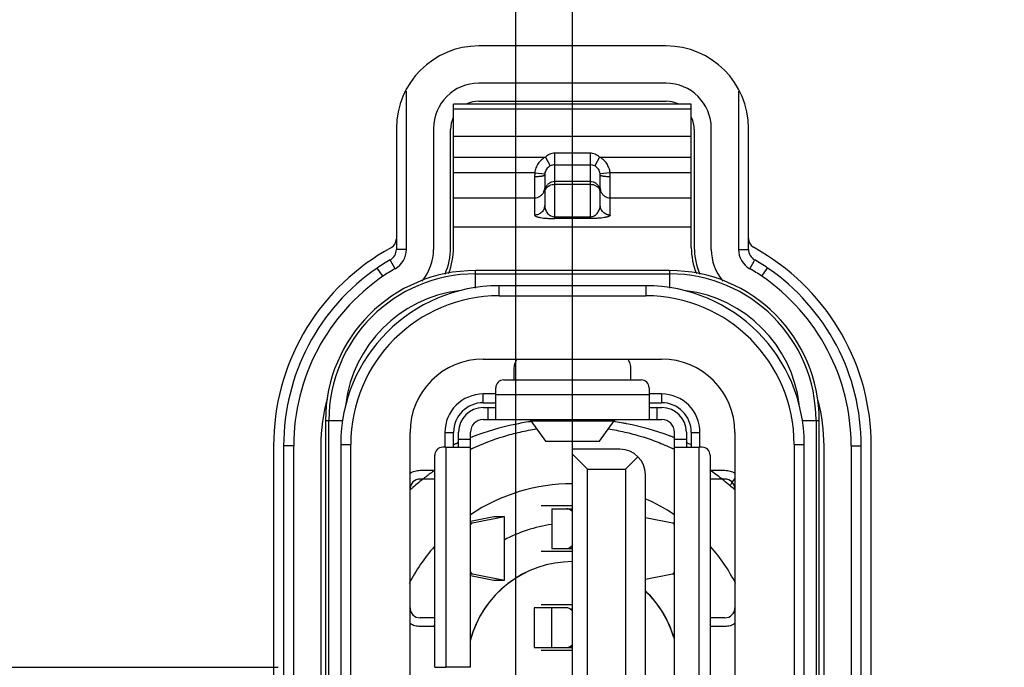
# Model space of a CAD drawing. Header units: inches. Extents: x 0 to 34, y 0 to 22.
# Tile 21 of 59: x 7.5 to 8.5, y 14.4 to 15. Entities that reach past the tile are written whole.
import ezdxf

# ---------------------------------------------------------------- set-up
doc = ezdxf.new("R2010")
doc.units = ezdxf.units.IN
doc.header["$LTSCALE"] = 1.87
doc.header["$MEASUREMENT"] = 0
doc.linetypes.add('CENTER', pattern=[0.6, 0.375, -0.075, 0.075, -0.075])
doc.layers.get('0').update_dxf_attribs({"linetype": 'CONTINUOUS'})
doc.layers.add('02___PRT_ALL_AXES', color=7, linetype='CONTINUOUS')
doc.layers.add('DIMENSIONS', color=7, linetype='CONTINUOUS')
doc.styles.get("Standard").update_dxf_attribs({"font": 'txt', "width": 0.8})
doc.dimstyles.new('DIMSTYLE_1', dxfattribs={"dimtxt": 0.125, "dimasz": 0.18, "dimexe": 0.125, "dimexo": 0.0625, "dimgap": 0.03125, "dimtad": 0, "dimtih": 1, "dimtoh": 1, "dimdec": 3, "dimzin": 4, "dimdsep": 46, "dimtxsty": 'STANDARD', "dimblk": '_FILLED', "dimblk1": '_FILLED', "dimblk2": '_FILLED', "dimcen": 0.09, "dimadec": 0, "dimazin": 0, "dimtp": 0.001, "dimtm": 0.001, "dimtfac": 1, "dimtdec": 3, "dimtofl": 0, "dimtmove": 0, "dimatfit": 3, "dimldrblk": '_FILLED', "dimfxl": 1, "dimtolj": 1, "dimtzin": 4, "dimarcsym": 0})

# ---------------------------------------------------------------- blocks, each defined once
blk = doc.blocks.new('*D24')
at = {"layer": 'DIMENSIONS', "color": 2, "linetype": 'CONTINUOUS'}
blk.add_line((7.76338, 14.38141), (6.01238, 14.38141), dxfattribs=at)
at = {"layer": 'DIMENSIONS', "color": 2, "linetype": 'CONTINUOUS', "insert": (5.94988, 14.44391), "char_height": 0.125, "width": 1.725, "attachment_point": 3, "line_spacing_factor": 0.9}
blk.add_mtext('2X 6.023{\\Ftxt.shx;\\W1.000000;\\H0.125000; }[152.97]', dxfattribs=at)
blk = doc.blocks.new('_FILLED')
at = {"color": 0, "linetype": 'BYBLOCK'}
blk.add_solid([(0, 0), (-1, 0.1736), (-1, -0.1736)], dxfattribs=at)
blk = doc.blocks.new('*D25')
at = {"layer": 'DIMENSIONS', "color": 2, "linetype": 'CONTINUOUS'}
blk.add_line((8.46238, 15.94801), (6.01238, 15.94801), dxfattribs=at)
at = {"layer": 'DIMENSIONS', "color": 2, "linetype": 'CONTINUOUS', "insert": (5.94988, 16.01051), "char_height": 0.125, "width": 1.425, "attachment_point": 3, "line_spacing_factor": 0.9}
blk.add_mtext('7.589{\\Ftxt.shx;\\W1.000000;\\H0.125000; }[192.77]', dxfattribs=at)
blk = doc.blocks.new('*D36')
at = {"layer": 'DIMENSIONS', "color": 2, "linetype": 'CONTINUOUS'}
blk.add_line((7.99947, 12.36955), (7.99947, 16.6349), dxfattribs=at)
at = {"layer": 'DIMENSIONS', "color": 2, "linetype": 'CONTINUOUS', "insert": (7.93697, 16.6974), "char_height": 0.125, "width": 1.625, "attachment_point": 1, "rotation": 90, "line_spacing_factor": 0.9}
blk.add_mtext('2X 1.300{\\Ftxt.shx;\\W1.000000;\\H0.125000; }[33.01]', dxfattribs=at)
blk = doc.blocks.new('*D37')
at = {"layer": 'DIMENSIONS', "color": 2, "linetype": 'CONTINUOUS'}
for p, q in [((8.2793, 16.52481), (8.2793, 16.6349)), ((8.05588, 16.34081), (8.2793, 16.52481)), ((8.05588, 14.45895), (8.05588, 16.34081))]:
    blk.add_line(p, q, dxfattribs=at)
at = {"layer": 'DIMENSIONS', "color": 2, "linetype": 'CONTINUOUS', "insert": (8.2168, 16.6974), "char_height": 0.125, "width": 1.325, "attachment_point": 1, "rotation": 90, "line_spacing_factor": 0.9}
blk.add_mtext('1.356{\\Ftxt.shx;\\W1.000000;\\H0.125000; }[34.44]', dxfattribs=at)
blk = doc.blocks.new('*D42')
at = {"layer": 'DIMENSIONS', "color": 2, "linetype": 'CONTINUOUS'}
blk.add_line((8.97488, 14.90491), (8.97488, 16.6349), dxfattribs=at)
at = {"layer": 'DIMENSIONS', "color": 2, "linetype": 'CONTINUOUS', "insert": (8.91238, 16.6974), "char_height": 0.125, "width": 1.625, "attachment_point": 1, "rotation": 90, "line_spacing_factor": 0.9}
blk.add_mtext('2X 2.275{\\Ftxt.shx;\\W1.000000;\\H0.125000; }[57.79]', dxfattribs=at)

msp = doc.modelspace()

# ---------------------------------------------------------------- linework, layer by layer
at = {"color": 7, "linetype": 'CONTINUOUS'}
for p, q in [((8.14888, 14.96141), (7.96288, 14.96141)), ((7.89088, 14.79641), (7.89088, 14.9535)), ((8.22088, 14.9535), (8.22088, 14.79641)), ((7.96277, 14.94342), (8.14899, 14.94342)), ((7.88088, 14.91641), (7.88088, 14.80701)), ((7.91788, 14.91641), (7.91788, 14.79641)), ((7.93482, 14.79834), (7.93482, 14.91546)), ((8.17695, 14.91546), (8.17695, 14.79834)), ((8.19388, 14.79641), (8.19388, 14.91641)), ((8.23088, 14.80706), (8.23088, 14.91641)), ((8.03832, 14.82697), (8.03832, 14.82874)), ((8.03832, 14.82874), (8.07344, 14.82874)), ((8.07344, 14.82697), (8.03832, 14.82697)), ((8.07344, 14.82874), (8.07344, 14.82697)), ((7.87596, 14.79839), (7.86924, 14.79444)), ((7.89088, 14.79641), (7.88088, 14.79641)), ((8.22088, 14.79641), (8.23088, 14.79641)), ((8.24343, 14.7939), (8.23577, 14.79846)), ((7.8797, 14.77725), (7.87511, 14.78538)), ((8.23207, 14.77725), (8.23666, 14.78538)), ((7.86754, 14.76967), (7.86226, 14.77737)), ((8.15234, 14.77538), (7.95943, 14.77538)), ((8.24423, 14.76967), (8.24951, 14.77737)), ((7.99803, 14.66684), (7.99803, 14.67751)), ((8.11373, 14.67751), (8.11373, 14.66684)), ((8.01458, 14.62609), (8.02902, 14.60596)), ((8.08274, 14.60596), (8.09719, 14.62609)), ((7.93777, 14.59991), (7.93777, 14.61468)), ((8.17399, 14.61468), (8.17399, 14.59991)), ((7.75888, 14.60141), (7.75888, 14.16141)), ((7.77888, 14.60141), (7.76888, 14.60141)), ((7.77888, 14.16141), (7.77888, 14.60141)), ((7.9301, 14.59991), (7.92695, 14.59991)), ((8.02902, 14.60596), (8.08274, 14.60596)), ((8.18482, 14.59991), (8.18167, 14.59991)), ((8.33288, 14.60141), (8.33288, 14.16141)), ((8.33288, 14.60141), (8.34288, 14.60141)), ((8.35288, 14.16141), (8.35288, 14.60141)), ((8.10313, 14.59794), (8.05588, 14.59794)), ((7.90447, 14.57705), (7.91907, 14.57705)), ((8.19269, 14.57705), (8.2073, 14.57705)), ((7.91907, 14.56842), (7.90447, 14.56842)), ((8.2073, 14.56842), (8.19269, 14.56842)), ((8.05588, 14.54184), (8.02478, 14.54184)), ((7.97786, 14.5309), (7.95451, 14.5264)), ((7.98838, 14.5309), (7.97786, 14.5309)), ((7.98838, 14.46814), (7.98838, 14.5309)), ((8.0354, 14.53889), (8.0354, 14.49952)), ((8.05588, 14.53615), (8.05378, 14.53771)), ((8.05378, 14.53771), (8.05588, 14.53771)), ((8.15529, 14.52475), (8.12832, 14.52995)), ((8.15726, 14.52475), (8.15529, 14.52475)), ((8.05378, 14.5007), (8.05588, 14.50226)), ((8.05588, 14.49657), (8.02478, 14.49657)), ((8.0354, 14.49952), (8.05581, 14.49952)), ((8.05581, 14.5007), (8.05378, 14.5007)), ((7.95451, 14.47264), (7.97786, 14.46814)), ((8.12832, 14.46909), (8.15529, 14.47429)), ((8.15529, 14.47429), (8.15726, 14.47429)), ((7.97786, 14.46814), (7.98838, 14.46814)), ((8.05588, 14.44342), (8.02478, 14.44342)), ((8.05034, 14.44046), (8.01791, 14.44046)), ((8.05588, 14.43929), (8.05378, 14.43929)), ((7.91907, 14.43062), (7.90447, 14.43062)), ((8.2073, 14.43062), (8.19269, 14.43062)), ((7.91907, 14.42198), (7.90447, 14.42198)), ((8.2073, 14.42198), (8.19269, 14.42198)), ((8.05378, 14.40227), (8.05588, 14.40383)), ((8.01791, 14.40109), (8.05581, 14.40109)), ((8.05588, 14.39814), (8.02478, 14.39814)), ((8.05581, 14.40227), (8.05378, 14.40227)), ((7.91907, 14.38161), (7.9301, 14.38161))]:
    msp.add_line(p, q, dxfattribs=at)
at = {"color": 6, "linetype": 'CONTINUOUS'}
for p, q in [((7.93777, 14.79834), (7.93777, 14.94046)), ((8.17399, 14.94046), (7.93777, 14.94046)), ((7.93777, 14.93594), (8.17399, 14.93594)), ((8.17399, 14.79834), (8.17399, 14.94046)), ((8.17399, 14.90858), (7.93777, 14.90858)), ((7.93777, 14.8881), (8.02907, 14.8881)), ((8.02907, 14.8881), (8.0337, 14.87927)), ((8.03832, 14.82874), (8.03832, 14.89187)), ((8.07344, 14.89187), (8.03832, 14.89187)), ((8.07344, 14.89187), (8.07344, 14.82874)), ((8.08269, 14.8881), (8.07807, 14.87927)), ((8.08269, 14.8881), (8.17399, 14.8881)), ((8.03832, 14.8804), (8.07344, 14.8804)), ((8.01845, 14.8725), (7.93777, 14.8725)), ((8.01832, 14.8688), (8.01832, 14.83046)), ((8.01845, 14.8725), (8.02838, 14.87141)), ((8.02833, 14.87062), (8.02832, 14.87028)), ((8.02832, 14.87028), (8.02832, 14.84042)), ((8.07344, 14.86369), (8.03832, 14.86369)), ((8.09332, 14.8725), (8.08338, 14.87141)), ((8.08344, 14.87028), (8.08344, 14.87062)), ((8.08344, 14.84042), (8.08344, 14.87028)), ((8.17399, 14.8725), (8.09332, 14.8725)), ((8.09344, 14.83046), (8.09344, 14.8688)), ((8.03832, 14.86103), (8.07344, 14.86103)), ((7.93777, 14.8476), (8.01832, 14.8476)), ((8.09344, 14.8476), (8.17399, 14.8476)), ((7.93777, 14.81881), (8.17399, 14.81881)), ((7.95943, 14.75802), (7.95943, 14.77538)), ((8.15234, 14.77538), (8.15234, 14.75802)), ((7.95943, 14.77209), (8.15234, 14.77209)), ((7.98305, 14.75035), (7.98305, 14.76035)), ((8.12872, 14.76035), (7.98305, 14.76035)), ((8.12872, 14.76035), (8.12872, 14.75035)), ((7.98305, 14.75035), (8.12872, 14.75035)), ((7.9673, 14.68751), (8.14447, 14.68751)), ((7.9797, 14.62755), (7.9797, 14.65897)), ((7.98758, 14.66684), (8.12419, 14.66684)), ((8.13206, 14.65897), (8.13206, 14.62755)), ((7.9673, 14.6442), (7.9673, 14.65284)), ((7.9797, 14.65284), (7.9673, 14.65284)), ((8.13206, 14.65188), (7.9797, 14.65188)), ((8.14447, 14.65284), (8.13206, 14.65284)), ((8.14447, 14.65284), (8.14447, 14.6442)), ((7.9671, 14.63928), (7.97945, 14.63928)), ((7.9673, 14.6442), (7.9797, 14.6442)), ((7.97183, 14.63928), (7.97183, 14.62747)), ((8.13206, 14.6442), (8.14447, 14.6442)), ((8.13231, 14.63928), (8.14466, 14.63928)), ((8.13994, 14.62747), (8.13994, 14.63928)), ((7.81054, 14.62649), (7.81054, 14.13633)), ((7.81054, 14.62649), (7.8279, 14.62649)), ((7.81383, 14.13633), (7.81383, 14.62649)), ((7.9671, 14.62747), (8.14466, 14.62747)), ((7.97945, 14.62747), (7.9797, 14.62755)), ((8.01458, 14.62609), (8.09719, 14.62609)), ((8.13206, 14.62755), (8.13231, 14.62747)), ((8.28387, 14.62649), (8.30123, 14.62649)), ((8.29794, 14.62649), (8.29794, 14.13633)), ((8.30123, 14.13633), (8.30123, 14.62649)), ((7.89447, 14.14814), (7.89447, 14.61468)), ((7.92914, 14.61468), (7.92914, 14.59991)), ((7.92914, 14.61468), (7.93777, 14.61468)), ((7.94269, 14.60016), (7.94269, 14.61487)), ((7.95451, 14.38161), (7.95451, 14.61487)), ((8.15726, 14.14794), (8.15726, 14.61487)), ((8.16907, 14.61487), (8.16907, 14.60016)), ((8.17399, 14.61468), (8.18263, 14.61468)), ((8.18263, 14.59991), (8.18263, 14.61468)), ((8.2173, 14.61468), (8.2173, 14.14814)), ((7.82557, 14.60286), (7.82557, 14.15995)), ((7.82557, 14.60286), (7.83557, 14.60286)), ((7.83557, 14.15995), (7.83557, 14.60286)), ((7.9301, 14.59991), (7.9301, 14.38161)), ((7.9301, 14.59991), (7.95443, 14.59991)), ((7.94226, 14.60439), (7.94181, 14.60419)), ((7.95451, 14.60779), (7.94269, 14.60779)), ((7.95443, 14.59991), (7.95451, 14.60016)), ((8.16907, 14.60779), (8.15726, 14.60779)), ((8.15726, 14.60016), (8.15734, 14.59991)), ((8.15733, 14.59991), (8.18167, 14.59991)), ((8.16937, 14.60444), (8.16897, 14.60462)), ((8.16971, 14.60429), (8.16937, 14.60444)), ((8.18167, 14.1629), (8.18167, 14.59991)), ((8.2762, 14.60286), (8.2762, 14.15995)), ((8.2762, 14.60286), (8.2862, 14.60286)), ((8.2862, 14.15995), (8.2862, 14.60286)), ((7.91907, 14.38161), (7.91907, 14.59204)), ((8.05588, 14.16487), (8.05588, 14.59794)), ((8.07084, 14.57826), (8.05588, 14.59322)), ((8.12094, 14.59056), (8.10864, 14.57826)), ((8.19269, 14.59204), (8.19269, 14.17078)), ((8.07084, 14.18456), (8.07084, 14.57826)), ((8.07084, 14.57826), (8.10864, 14.57826)), ((8.10864, 14.57826), (8.10864, 14.18456)), ((8.12832, 14.19007), (8.12832, 14.57275)), ((8.2144, 14.56509), (8.21254, 14.56176)), ((8.21718, 14.56912), (8.2144, 14.56509)), ((7.98838, 14.5309), (7.95648, 14.52475)), ((8.0354, 14.53889), (8.05581, 14.53889)), ((7.95648, 14.52475), (7.95451, 14.52475)), ((7.95451, 14.47429), (7.95648, 14.47429)), ((7.95648, 14.47429), (7.98838, 14.46814)), ((8.01791, 14.44046), (8.01791, 14.40109)), ((8.0354, 14.40109), (8.0354, 14.44046)), ((8.05588, 14.43772), (8.05378, 14.43929)), ((7.95451, 14.38161), (7.9301, 14.38161))]:
    msp.add_line(p, q, dxfattribs=at)
at = {"color": 7, "linetype": 'CONTINUOUS'}
for centre, radius, start, end in [((7.96288, 14.91641), 0.045, 90, 180), ((8.14888, 14.91641), 0.045, 0, 90), ((7.87088, 14.80701), 0.01, 300.48622, 360), ((8.24088, 14.80706), 0.01, 180, 239.24451), ((7.86888, 14.79641), 0.012, 299.4529, 360), ((7.86888, 14.79641), 0.022, 299.4529, 360), ((8.24288, 14.79641), 0.022, 180, 240.5471), ((8.24288, 14.79641), 0.012, 180, 240.5471), ((7.98288, 14.60141), 0.224, 120.48622, 180), ((7.96083, 14.63358), 0.175, 119.4529, 124.43012), ((8.15093, 14.63358), 0.175, 55.56988, 60.5471), ((8.12888, 14.60141), 0.224, 0, 59.24451), ((7.98288, 14.60141), 0.214, 124.43012, 180), ((7.96083, 14.63358), 0.165, 119.4529, 124.43012), ((8.15093, 14.63358), 0.165, 55.56988, 60.5471), ((8.12888, 14.60141), 0.214, 0, 55.56988), ((7.98288, 14.60141), 0.204, 124.43012, 180), ((8.12888, 14.60141), 0.204, 0, 55.56988), ((7.90447, 14.55842), 0.01, 90, 180), ((8.2073, 14.55842), 0.01, 0, 90), ((8.05588, 14.38141), 0.105, 90, 165.50465), ((8.05588, 14.38141), 0.105, 15.96271, 46.03503), ((7.90447, 14.44062), 0.01, 180, 270), ((8.2073, 14.44062), 0.01, 270, 360)]:
    msp.add_arc(centre, radius, start, end, dxfattribs=at)
at = {"color": 6, "linetype": 'CONTINUOUS'}
for centre, radius, start, end in [((7.96277, 14.91546), 0.02795, 90, 115.18327), ((8.14899, 14.91546), 0.02795, 64.81661, 90), ((7.96277, 14.91546), 0.02795, 154.81661, 180), ((8.14899, 14.91546), 0.02795, 0, 25.18327), ((8.07468, 14.86881), 0.05636, 176.24488, 180.0083), ((8.03853, 14.8703), 0.0102, 173.7765, 178.23571), ((8.07334, 14.87031), 0.0101, 4.10039, 6.22961), ((8.07304, 14.87029), 0.0104, 1.79038, 4.09672), ((8.03756, 14.86883), 0.05588, 359.97578, 3.77104), ((8.01833, 14.85757), 0.01, 338.21285, 359.92015), ((8.03832, 14.85371), 0.01, 158.17587, 179.92038), ((8.03578, 14.85259), 0.0075, 147.63738, 153.19786), ((8.07347, 14.85372), 0.00998, 0.05646, 22.52728), ((8.07677, 14.85284), 0.00667, 0.02595, 7.33481), ((8.09342, 14.85757), 0.00998, 180.05646, 202.52728), ((8.07344, 14.83735), 0.00861, 270.04416, 280.93702), ((7.86888, 14.79834), 0.06594, 336.26913, 360), ((7.86888, 14.79834), 0.0689, 337.94874, 360), ((8.24289, 14.79834), 0.0689, 180, 202.05126), ((8.24289, 14.79834), 0.06594, 180, 203.73087), ((7.95943, 14.62649), 0.14889, 90, 180), ((8.15234, 14.62649), 0.14889, 0, 90), ((7.95943, 14.62649), 0.1456, 90, 180), ((8.15234, 14.62649), 0.1456, 0, 90), ((7.98305, 14.60286), 0.15748, 90, 180), ((7.95943, 14.62649), 0.12992, 97.21699, 172.78301), ((8.12872, 14.60286), 0.15748, 0, 90), ((8.15234, 14.62649), 0.12992, 7.21699, 82.78301), ((7.98305, 14.60286), 0.14748, 90, 180), ((8.12872, 14.60286), 0.14748, 0, 90), ((7.9673, 14.61468), 0.07283, 90, 180), ((8.14447, 14.61468), 0.07283, 0, 90), ((7.98758, 14.65897), 0.00787, 90, 180), ((8.12419, 14.65897), 0.00787, 0, 90), ((7.9673, 14.61468), 0.03817, 90, 180), ((8.14447, 14.61468), 0.03817, 0, 90), ((7.9673, 14.61468), 0.02953, 90, 180), ((7.9671, 14.61487), 0.02441, 90, 180), ((8.14447, 14.61468), 0.02953, 0, 90), ((8.14466, 14.61487), 0.02441, 0, 90), ((7.9671, 14.61487), 0.0126, 90, 180), ((8.0554, 14.3508), 0.27768, 101.79151, 110.85287), ((8.05518, 14.3514), 0.27705, 100.19347, 101.77264), ((8.05572, 14.34837), 0.28012, 98.61556, 100.19206), ((8.05596, 14.34681), 0.2817, 98.44066, 98.61643), ((8.05627, 14.35186), 0.27664, 81.50158, 81.66763), ((8.05626, 14.35175), 0.27675, 81.24203, 81.50157), ((8.05612, 14.35089), 0.27763, 79.63483, 81.24095), ((8.05587, 14.34955), 0.27898, 78.87632, 79.63499), ((8.05539, 14.34707), 0.28151, 69.85128, 78.87642), ((8.14466, 14.61487), 0.0126, 0, 90), ((8.05612, 14.34848), 0.2801, 110.99993, 111.33757), ((8.05637, 14.34783), 0.2808, 110.82235, 111.00001), ((8.05805, 14.35472), 0.27341, 69.19271, 69.82204), ((8.05848, 14.35588), 0.27217, 69.00391, 69.19238), ((8.05877, 14.35662), 0.27138, 68.69205, 69.00397), ((7.92695, 14.59204), 0.00787, 90, 180), ((8.05452, 14.35301), 0.27531, 114.63174, 115.18527), ((8.05262, 14.35714), 0.27076, 114.38226, 114.63078), ((8.05169, 14.35918), 0.26852, 114.15552, 114.38221), ((8.05699, 14.3877), 0.23289, 64.68783, 65.0074), ((8.05584, 14.34986), 0.27875, 65.6572, 65.88777), ((8.05469, 14.34734), 0.28151, 64.85739, 65.65621), ((8.18482, 14.59204), 0.00787, 0, 90), ((8.05712, 14.3828), 0.23832, 115.32313, 115.5309), ((8.05728, 14.38247), 0.23869, 115.07863, 115.32313), ((8.10313, 14.57275), 0.0252, 0, 90), ((8.057, 14.38772), 0.23287, 64.47606, 64.68782), ((8.08143, 14.34609), 0.28233, 127.27525, 128.01928), ((8.08133, 14.34624), 0.28216, 125.13606, 127.27775), ((8.02991, 14.34543), 0.28312, 52.00618, 54.93688), ((8.06235, 14.36989), 0.25183, 128.48654, 131.69184), ((8.07636, 14.35257), 0.27411, 128.01955, 128.52653), ((8.05588, 14.38141), 0.18233, 90, 123.78371), ((8.03715, 14.35487), 0.27123, 51.44986, 51.98537), ((8.04171, 14.36056), 0.26394, 49.66661, 51.4529), ((8.05385, 14.37492), 0.24514, 48.3107, 49.65715), ((8.05588, 14.38141), 0.18233, 56.21629, 66.5926), ((8.05588, 14.38141), 0.14342, 98.26682, 118.23416), ((8.05588, 14.38141), 0.18233, 138.913, 152.80579), ((8.05588, 14.38141), 0.18233, 27.19421, 41.087), ((8.05588, 14.38141), 0.14342, 162.73812, 163.52762), ((8.05588, 14.38141), 0.14342, 16.47588, 17.18428), ((8.05588, 14.38141), 0.105, 15.95964, 15.96271)]:
    msp.add_arc(centre, radius, start, end, dxfattribs=at)
for points, knots in [([(8.02907, 14.8881), (8.02763, 14.88733), (8.02559, 14.88592), (8.02328, 14.8836), (8.02177, 14.88166), (8.02051, 14.87954), (8.0192, 14.87654), (8.01864, 14.87412), (8.01845, 14.8725)], [0, 0, 0, 0, 0.249673, 0.374868, 0.500001, 0.625132, 0.750322, 1, 1, 1, 1]), ([(8.03832, 14.89187), (8.03748, 14.89187), (8.03577, 14.89168), (8.03333, 14.89089), (8.03108, 14.88968), (8.02972, 14.88865), (8.02907, 14.8881)], [0, 0, 0, 0, 0.24998, 0.500047, 0.74993, 1, 1, 1, 1]), ([(8.08269, 14.8881), (8.08205, 14.88865), (8.08069, 14.88968), (8.07843, 14.89089), (8.076, 14.89168), (8.07429, 14.89187), (8.07344, 14.89187)], [0, 0, 0, 0, 0.25007, 0.499954, 0.750019, 1, 1, 1, 1]), ([(8.09332, 14.8725), (8.09313, 14.87412), (8.09257, 14.87654), (8.09126, 14.87954), (8.09, 14.88166), (8.08849, 14.8836), (8.08617, 14.88592), (8.08413, 14.88733), (8.08269, 14.8881)], [0, 0, 0, 0, 0.249678, 0.374868, 0.499999, 0.625132, 0.750327, 1, 1, 1, 1]), ([(8.0337, 14.87927), (8.03297, 14.87888), (8.03162, 14.87793), (8.03, 14.87606), (8.02886, 14.87385), (8.02847, 14.87223), (8.02838, 14.87141)], [0, 0, 0, 0, 0.250011, 0.498796, 0.74821, 1, 1, 1, 1]), ([(8.03832, 14.8804), (8.03752, 14.8804), (8.03592, 14.88021), (8.0344, 14.87964), (8.0337, 14.87927)], [0, 0, 0, 0, 0.501449, 1, 1, 1, 1]), ([(8.07807, 14.87927), (8.07736, 14.87964), (8.07585, 14.88021), (8.07424, 14.8804), (8.07344, 14.8804)], [0, 0, 0, 0, 0.501517, 1, 1, 1, 1]), ([(8.08338, 14.87141), (8.08329, 14.87223), (8.08291, 14.87385), (8.08177, 14.87606), (8.08015, 14.87793), (8.07879, 14.87888), (8.07807, 14.87927)], [0, 0, 0, 0, 0.25179, 0.501204, 0.749989, 1, 1, 1, 1]), ([(8.01832, 14.8688), (8.01893, 14.8688), (8.02016, 14.86882), (8.02198, 14.8689), (8.02374, 14.86903), (8.0251, 14.86919), (8.02606, 14.86934), (8.02666, 14.86946), (8.02718, 14.86959), (8.02759, 14.86972), (8.02792, 14.86986), (8.02814, 14.86999), (8.02829, 14.87013), (8.02832, 14.87024), (8.02832, 14.87028)], [0, 0, 0, 0, 0.176783, 0.357421, 0.531713, 0.688062, 0.755973, 0.815917, 0.867385, 0.909916, 0.943339, 0.968407, 0.986485, 1, 1, 1, 1]), ([(8.03832, 14.86369), (8.03734, 14.86369), (8.03535, 14.86339), (8.03264, 14.8621), (8.03042, 14.86007), (8.02941, 14.85834), (8.02904, 14.85743)], [0, 0, 0, 0, 0.250153, 0.500543, 0.750296, 1, 1, 1, 1]), ([(8.08268, 14.85754), (8.08231, 14.85844), (8.08128, 14.86014), (8.07908, 14.86213), (8.07639, 14.8634), (8.07442, 14.86369), (8.07344, 14.86369)], [0, 0, 0, 0, 0.249694, 0.499455, 0.749855, 1, 1, 1, 1]), ([(8.08344, 14.87028), (8.08344, 14.87024), (8.08348, 14.87013), (8.08362, 14.86999), (8.08385, 14.86986), (8.08417, 14.86972), (8.08459, 14.86959), (8.0851, 14.86946), (8.08571, 14.86934), (8.08667, 14.86919), (8.08803, 14.86903), (8.08978, 14.8689), (8.09161, 14.86882), (8.09284, 14.8688), (8.09344, 14.8688)], [0, 0, 0, 0, 0.013515, 0.031593, 0.056661, 0.090084, 0.132615, 0.184083, 0.244027, 0.311938, 0.468287, 0.642579, 0.823217, 1, 1, 1, 1]), ([(8.01832, 14.8476), (8.01931, 14.8476), (8.0213, 14.8479), (8.02401, 14.84919), (8.02623, 14.85122), (8.02724, 14.85295), (8.02761, 14.85386)], [0, 0, 0, 0, 0.250154, 0.500543, 0.750296, 1, 1, 1, 1]), ([(8.02832, 14.85284), (8.02832, 14.85338), (8.02846, 14.85446), (8.02884, 14.85549), (8.02909, 14.85597)], [0, 0, 0, 0, 0.494586, 1, 1, 1, 1]), ([(8.02944, 14.85661), (8.02987, 14.85729), (8.03098, 14.85855), (8.03312, 14.85995), (8.03562, 14.86083), (8.03742, 14.86103), (8.03832, 14.86103)], [0, 0, 0, 0, 0.233304, 0.479421, 0.736901, 1, 1, 1, 1]), ([(8.07344, 14.86103), (8.07442, 14.86103), (8.07635, 14.8608), (8.07902, 14.85978), (8.08123, 14.85817), (8.0823, 14.85674), (8.08268, 14.85597)], [0, 0, 0, 0, 0.264879, 0.523016, 0.768354, 1, 1, 1, 1]), ([(8.08268, 14.85597), (8.08277, 14.85579), (8.0831, 14.85507), (8.08331, 14.85428), (8.08339, 14.85369)], [0, 0, 0, 0, 0.253882, 1, 1, 1, 1]), ([(8.0842, 14.85375), (8.08458, 14.85285), (8.0856, 14.85115), (8.08781, 14.84916), (8.0905, 14.84789), (8.09247, 14.8476), (8.09344, 14.8476)], [0, 0, 0, 0, 0.249694, 0.499455, 0.749855, 1, 1, 1, 1]), ([(8.02832, 14.84042), (8.02832, 14.83918), (8.02796, 14.83724), (8.02674, 14.83492), (8.02545, 14.83332), (8.02384, 14.83204), (8.02152, 14.83083), (8.01957, 14.83046), (8.01832, 14.83046)], [0, 0, 0, 0, 0.23905, 0.367884, 0.499382, 0.630985, 0.7601, 1, 1, 1, 1]), ([(8.02832, 14.84042), (8.02833, 14.83891), (8.02884, 14.83593), (8.03066, 14.83265), (8.03271, 14.83067), (8.03445, 14.82957), (8.03635, 14.8289), (8.03767, 14.82874), (8.03832, 14.82874)], [0, 0, 0, 0, 0.266951, 0.523763, 0.647326, 0.767298, 0.884423, 1, 1, 1, 1]), ([(8.07507, 14.8289), (8.07565, 14.82901), (8.0768, 14.82936), (8.07841, 14.83022), (8.07987, 14.8314), (8.08112, 14.83285), (8.08213, 14.83453), (8.08312, 14.83703), (8.08344, 14.83907), (8.08344, 14.84042)], [0, 0, 0, 0, 0.115474, 0.233187, 0.353937, 0.477952, 0.605192, 0.735239, 1, 1, 1, 1]), ([(8.09344, 14.83046), (8.09219, 14.83046), (8.09025, 14.83083), (8.08792, 14.83204), (8.08632, 14.83332), (8.08503, 14.83492), (8.08381, 14.83724), (8.08344, 14.83918), (8.08344, 14.84042)], [0, 0, 0, 0, 0.239899, 0.369017, 0.500617, 0.632116, 0.760949, 1, 1, 1, 1]), ([(8.01832, 14.83046), (8.01832, 14.8304), (8.01834, 14.83028), (8.01842, 14.83011), (8.01855, 14.82994), (8.0188, 14.82969), (8.01924, 14.82941), (8.01991, 14.82909), (8.02075, 14.82879), (8.02175, 14.8285), (8.02291, 14.82823), (8.02475, 14.82788), (8.02735, 14.82752), (8.03076, 14.82721), (8.03447, 14.82702), (8.03702, 14.82697), (8.03832, 14.82697)], [0, 0, 0, 0, 0.008331, 0.017295, 0.027391, 0.038945, 0.067099, 0.102544, 0.14543, 0.1957, 0.253173, 0.317522, 0.464764, 0.63171, 0.812365, 1, 1, 1, 1]), ([(8.09344, 14.83046), (8.09344, 14.8304), (8.09342, 14.83028), (8.09335, 14.83011), (8.09322, 14.82994), (8.09297, 14.82969), (8.09253, 14.82941), (8.09186, 14.82909), (8.09102, 14.82879), (8.09002, 14.8285), (8.08885, 14.82823), (8.08702, 14.82788), (8.08442, 14.82752), (8.081, 14.82721), (8.0773, 14.82702), (8.07474, 14.82697), (8.07344, 14.82697)], [0, 0, 0, 0, 0.00833, 0.017295, 0.027391, 0.038945, 0.067099, 0.102544, 0.145431, 0.195701, 0.253174, 0.317523, 0.464765, 0.63171, 0.812365, 1, 1, 1, 1]), ([(7.95611, 14.59866), (7.9663, 14.60343), (7.9821, 14.60951), (8.00382, 14.61527), (8.01484, 14.61735), (8.02038, 14.61819)], [0, 0, 0, 0, 0.501065, 0.750236, 1, 1, 1, 1]), ([(8.0914, 14.6182), (8.0969, 14.61736), (8.10788, 14.61527), (8.1241, 14.61096), (8.14, 14.60552), (8.15032, 14.60115), (8.15539, 14.59879)], [0, 0, 0, 0, 0.248894, 0.499143, 0.749967, 1, 1, 1, 1]), ([(8.05378, 14.53771), (8.05328, 14.53808), (8.05218, 14.53868), (8.05094, 14.53889), (8.05034, 14.53889)], [0, 0, 0, 0, 0.507712, 1, 1, 1, 1]), ([(7.95648, 14.52475), (7.95629, 14.52471), (7.9559, 14.52456), (7.95537, 14.52416), (7.95488, 14.5236), (7.9546, 14.52314), (7.95447, 14.52289)], [0, 0, 0, 0, 0.205676, 0.436436, 0.700194, 1, 1, 1, 1]), ([(8.1573, 14.52289), (8.15716, 14.52314), (8.15689, 14.5236), (8.1564, 14.52416), (8.15587, 14.52456), (8.15548, 14.52471), (8.15529, 14.52475)], [0, 0, 0, 0, 0.299806, 0.563564, 0.794324, 1, 1, 1, 1]), ([(8.05034, 14.49952), (8.05094, 14.49952), (8.05218, 14.49973), (8.05328, 14.50032), (8.05378, 14.5007)], [0, 0, 0, 0, 0.492288, 1, 1, 1, 1]), ([(7.95447, 14.47614), (7.9546, 14.4759), (7.95488, 14.47544), (7.95537, 14.47487), (7.9559, 14.47447), (7.95629, 14.47432), (7.95648, 14.47429)], [0, 0, 0, 0, 0.299806, 0.563564, 0.794324, 1, 1, 1, 1]), ([(8.15529, 14.47429), (8.15548, 14.47432), (8.15587, 14.47447), (8.1564, 14.47487), (8.15689, 14.47544), (8.15716, 14.4759), (8.1573, 14.47614)], [0, 0, 0, 0, 0.205676, 0.436436, 0.700194, 1, 1, 1, 1]), ([(8.05034, 14.40109), (8.05094, 14.40109), (8.05218, 14.4013), (8.05328, 14.4019), (8.05378, 14.40227)], [0, 0, 0, 0, 0.492288, 1, 1, 1, 1])]:
    msp.add_open_spline(points, degree=3, knots=knots, dxfattribs=at)
at = {"color": 7, "linetype": 'CONTINUOUS'}
for points in [[(7.99803, 14.67751), (7.99804, 14.67926), (7.99853, 14.68279), (8.00001, 14.68603), (8.00094, 14.68751)], [(8.11082, 14.68751), (8.11176, 14.68603), (8.11324, 14.68279), (8.11373, 14.67926), (8.11373, 14.67751)], [(7.89447, 14.57414), (7.89595, 14.57508), (7.89919, 14.57656), (7.90271, 14.57705), (7.90447, 14.57705)], [(8.2073, 14.57705), (8.20905, 14.57705), (8.21258, 14.57656), (8.21582, 14.57508), (8.2173, 14.57414)], [(7.90447, 14.42198), (7.90271, 14.42199), (7.89919, 14.42248), (7.89595, 14.42395), (7.89447, 14.42489)], [(8.2173, 14.42489), (8.21582, 14.42395), (8.21258, 14.42248), (8.20905, 14.42199), (8.2073, 14.42198)]]:
    msp.add_open_spline(points, degree=3, dxfattribs=at)
for points, knots in [([(8.01318, 14.62733), (8.01344, 14.62722), (8.01396, 14.62685), (8.01437, 14.62637), (8.01458, 14.62609)], [0, 0, 0, 0, 0.443765, 1, 1, 1, 1]), ([(8.09719, 14.62609), (8.0974, 14.62637), (8.09781, 14.62685), (8.09833, 14.62722), (8.09859, 14.62733)], [0, 0, 0, 0, 0.556235, 1, 1, 1, 1]), ([(8.05378, 14.43929), (8.05328, 14.43966), (8.05218, 14.44025), (8.05094, 14.44046), (8.05034, 14.44046)], [0, 0, 0, 0, 0.507716, 1, 1, 1, 1])]:
    msp.add_open_spline(points, degree=3, knots=knots, dxfattribs=at)
at = {"layer": '02___PRT_ALL_AXES', "color": 7, "linetype": 'CONTINUOUS'}
for p, q in [((8.14888, 14.99841), (7.96288, 14.99841)), ((7.88088, 14.80701), (7.88088, 14.79641)), ((8.23088, 14.79641), (8.23088, 14.80706)), ((7.76888, 14.60141), (7.76888, 14.16141)), ((7.80588, 14.60141), (7.80588, 14.16141)), ((8.30588, 14.16141), (8.30588, 14.60141)), ((8.34288, 14.16141), (8.34288, 14.60141))]:
    msp.add_line(p, q, dxfattribs=at)
at = {"layer": '02___PRT_ALL_AXES', "color": 7, "linetype": 'CENTER'}
msp.add_line((8.05588, 14.38141), (8.05588, 14.61141), dxfattribs=at)
at = {"layer": '02___PRT_ALL_AXES', "color": 7, "linetype": 'CONTINUOUS'}
for centre, radius, start, end in [((7.96288, 14.91641), 0.082, 90, 180), ((8.14888, 14.91641), 0.082, 0, 90), ((7.86888, 14.79641), 0.049, 320.11031, 360), ((8.24288, 14.79641), 0.049, 180, 219.88969), ((7.98288, 14.60141), 0.177, 164.38785, 180), ((8.12888, 14.60141), 0.177, 0, 14.67493), ((8.05588, 14.38141), 0.105, 90, 165.25539), ((8.05588, 14.38141), 0.105, 15.9998, 46.25013)]:
    msp.add_arc(centre, radius, start, end, dxfattribs=at)

# ---------------------------------------------------------------- dimensions: what is measured, and where the dimension line sits
at = {"layer": 'DIMENSIONS', "color": 2, "linetype": 'CONTINUOUS'}
for feature_location, offset, dtype, origin, picture, middle in [((7.99947, 12.36955), (0, 4.26535), 1, (6.69988, 12.30705), '*D36', (7.99947, 17.5099)), ((8.97488, 14.90491), (0, 1.72999), 1, (6.69988, 14.84241), '*D42', (8.97488, 17.5099)), ((7.76338, 14.38141), (-1.751, 0), 0, (7.82588, 8.35881), '*D24', (5.08738, 14.38141))]:
    dim = msp.add_ordinate_dim(feature_location=feature_location, offset=offset, dtype=dtype, origin=origin, text='2X <>', dimstyle='DIMSTYLE_1', dxfattribs=at)
    dim.commit()
    dim.dimension.update_dxf_attribs({"geometry": picture, "text_midpoint": middle})
for feature_location, offset, origin, picture, middle in [((8.05588, 14.45895), (0.22341, 2.17595), (6.69988, 14.68751), '*D37', (8.2793, 17.3599)), ((8.46238, 15.94801), (-2.45, 0), (8.52488, 8.35881), '*D25', (5.23738, 15.94801))]:
    dim = msp.add_ordinate_dim(feature_location=feature_location, offset=offset, dtype=0, origin=origin, dimstyle='DIMSTYLE_1', dxfattribs=at)
    dim.commit()
    dim.dimension.update_dxf_attribs({"geometry": picture, "text_midpoint": middle})

doc.saveas('drawing.dxf')
